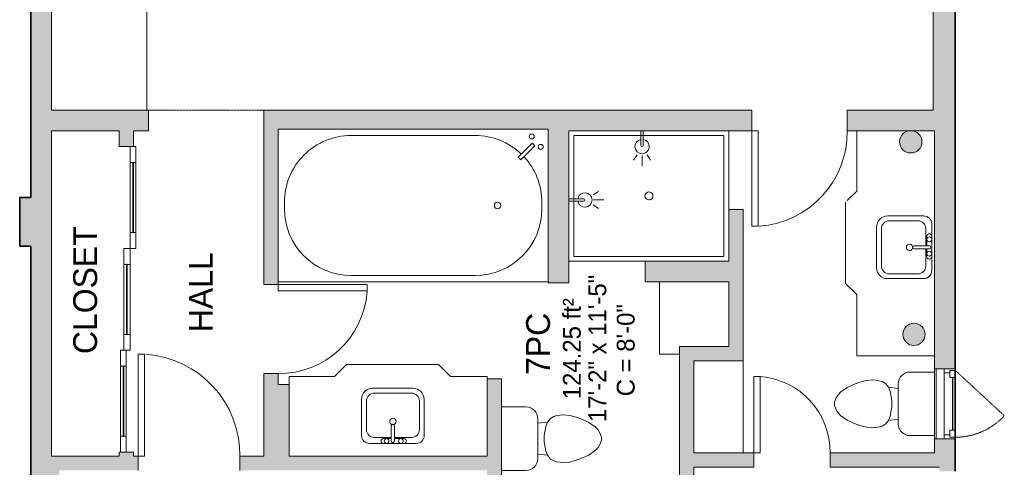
# Model space of a CAD drawing. Header units: inches. Extents: x -1040 to 1117, y -1039 to 1039.
# Tile 9 of 12: x -244 to 65, y 265 to 406. Entities that reach past the tile are written whole.
import ezdxf

# ---------------------------------------------------------------- set-up
doc = ezdxf.new("R2010")
doc.units = ezdxf.units.IN
doc.header["$MEASUREMENT"] = 0
doc.linetypes.add('Dash', pattern=[0.23622, 0.11811, -0.11811])
for name, color, linetype, lineweight in [('A-AREA', 32, 'Dash', 9), ('A-AREA-IDEN', 2, 'Continuous', 9), ('A-COLS', 52, 'Continuous', 9), ('A-DETL', 90, 'Continuous', 9), ('A-DOOR', 31, 'Continuous', 9), ('A-DOOR-GLAZ', 31, 'Continuous', 25), ('A-GLAZ', 151, 'Continuous', 9), ('A-GLAZ-HDLN', 1, 'Dash', 18), ('A-OBJECTS', 90, 'Continuous', 9), ('A-WALL', 90, 'Continuous', 9), ('A-WALL-PATT', 111, 'Continuous', 9), ('P-SANR-FIXT', 6, 'Continuous', 9)]:
    doc.layers.add(name, color=color, linetype=linetype, lineweight=lineweight)
doc.styles.add('Inter_2', font='txt', dxfattribs={"height": 5.625})
doc.styles.add('Inter_B', font='txt', dxfattribs={"height": 7.5})

# ---------------------------------------------------------------- blocks, each defined once
blk = doc.blocks.new('Planitar - Single Door_Flush Panel - 2_-8_ x 6_-8_-4184148-Main Floor')
at = {"layer": 'A-DOOR', "lineweight": 18}
for p, q in [((13.99, -2.25), (13.99, -34.25)), ((16, -2.25), (13.99, -2.25)), ((16, -2.25), (16, -34.25)), ((16, -34.25), (13.99, -34.25))]:
    blk.add_line(p, q, dxfattribs=at)
at = {"layer": 'A-DOOR'}
blk.add_arc((15.77, -2.55), 31.77, 179.4588, 266.1392, dxfattribs=at)
blk = doc.blocks.new('Planitar - Single Door_Flush Panel - 2_-4_ x 6_-8_-4184212-Main Floor')
at = {"layer": 'A-DOOR', "lineweight": 18}
for p, q in [((11.99, -2.25), (11.99, -30.25)), ((14, -2.25), (11.99, -2.25)), ((14, -2.25), (14, -30.25)), ((14, -30.25), (11.99, -30.25))]:
    blk.add_line(p, q, dxfattribs=at)
at = {"layer": 'A-DOOR'}
blk.add_arc((13.77, -2.55), 27.77, 179.3809, 265.8646, dxfattribs=at)
blk = doc.blocks.new('Planitar - Single Door_Flush Panel - 2_-6_ x 6_-8_-4184256-Main Floor')
at = {"layer": 'A-DOOR', "lineweight": 18}
for p, q in [((12.99, 3.25), (12.99, 33.25)), ((15, 33.25), (12.99, 33.25)), ((15, 3.25), (15, 33.25)), ((15, 3.25), (12.99, 3.25))]:
    blk.add_line(p, q, dxfattribs=at)
at = {"layer": 'A-DOOR'}
blk.add_arc((14.77, 3.55), 29.77, 93.991, 180.5775, dxfattribs=at)
blk = doc.blocks.new('Planitar - Single Door_Flush Panel - 2_-0_ x 6_-8_-4184360-Main Floor')
at = {"layer": 'A-DOOR', "lineweight": 18}
for p, q in [((9.99, -2.25), (9.99, -26.25)), ((12, -2.25), (9.99, -2.25)), ((12, -2.25), (12, -26.25)), ((12, -26.25), (9.99, -26.25))]:
    blk.add_line(p, q, dxfattribs=at)
at = {"layer": 'A-DOOR'}
blk.add_arc((11.77, -2.55), 23.77, 179.2767, 265.5217, dxfattribs=at)
blk = doc.blocks.new('Planitar - Sliding 3 Door A - 8-4184764-Main Floor')
at = {"layer": 'A-DOOR', "lineweight": 18}
for p, q in [((-49, 3), (-54, 3)), ((-54, 3), (-54, 2.25)), ((-54, 1.25), (-49, 1.25)), ((-49, 1.25), (-49, 3)), ((-22, 3), (-27, 3)), ((-27, 3), (-27, 1.25)), ((-27, 1.25), (-22, 1.25)), ((-22, 1.25), (-22, 3)), ((-17, 1.25), (-22, 1.25)), ((-22, 1.25), (-22, -0.75)), ((-17, -0.75), (-17, 1.25)), ((10, 1.25), (5, 1.25)), ((5, 1.25), (5, -0.75)), ((10, -0.75), (10, 1.25)), ((15, 0), (10, 0)), ((10, 0), (10, -1.75)), ((15, -1.75), (15, 0)), ((42, 0), (37, 0)), ((37, 0), (37, -1.75)), ((-22, -0.75), (-17, -0.75)), ((5, -0.75), (10, -0.75)), ((10, -1.75), (15, -1.75)), ((37, -1.75), (42, -1.75))]:
    blk.add_line(p, q, dxfattribs=at)
at = {"layer": 'A-DOOR'}
for p, q in [((-49, 3), (-27, 3)), ((-27, 1.25), (-49, 1.25)), ((-17, 1.25), (5, 1.25)), ((15, 0), (37, 0)), ((5, -0.75), (-17, -0.75)), ((37, -1.75), (15, -1.75))]:
    blk.add_line(p, q, dxfattribs=at)
at = {"layer": 'A-DOOR-GLAZ'}
for p, q in [((-27, 2.25), (-49, 2.25)), ((-49, 2.25), (-49, 2.12)), ((-49, 2.12), (-27, 2.12)), ((-27, 2.12), (-27, 2.25)), ((5, 0.31), (-17, 0.31)), ((-17, 0.31), (-17, 0.07)), ((-17, 0.07), (5, 0.07)), ((5, 0.07), (5, 0.31)), ((37, -0.75), (15, -0.75)), ((15, -0.75), (15, -1)), ((15, -1), (37, -1)), ((37, -1), (37, -0.75))]:
    blk.add_line(p, q, dxfattribs=at)
blk = doc.blocks.new('Toilet - Default 1-316794-Main Floor')
at = {"layer": 'P-SANR-FIXT'}
for p, q in [((-9.98, 11.75), (-9.98, 19.48)), ((9.98, 19.48), (9.98, 11.75)), ((6.25, 8.02), (-6.25, 8.02)), ((-4.86, 8.02), (-5.21, 5)), ((4.86, 8.02), (5.21, 5)), ((-6.4, 4), (-6.97, 3)), ((-5.21, 5), (-6.4, 4)), ((-3.84, 5.5), (-5.21, 5)), ((-1, 6), (-3.84, 5.5)), ((1, 6), (-1, 6)), ((3.84, 5.5), (1, 6)), ((5.21, 5), (3.84, 5.5)), ((6.4, 4), (5.21, 5)), ((6.97, 3), (6.4, 4)), ((-7.41, 1), (-7.5, 0)), ((-7.5, 0), (-7.33, -1.99)), ((-7.24, 2), (-7.41, 1)), ((-6.97, 3), (-7.24, 2)), ((7.24, 2), (6.97, 3)), ((7.41, 1), (7.24, 2)), ((7.33, -1.99), (7.5, 0)), ((7.5, 0), (7.41, 1)), ((-7.33, -1.99), (-6.79, -4)), ((6.79, -4), (7.33, -1.99)), ((-6.79, -4), (-6.06, -6)), ((-6.06, -6), (-5.13, -8)), ((5.13, -8), (6.06, -6)), ((6.06, -6), (6.79, -4)), ((-5.13, -8), (-3.74, -10)), ((3.74, -10), (5.13, -8)), ((-3.74, -10), (-2.74, -11)), ((-2.74, -11), (-1.87, -11.5)), ((-1.87, -11.5), (-0.5, -12)), ((-0.5, -12), (0.5, -12)), ((0.5, -12), (1.87, -11.5)), ((1.87, -11.5), (2.74, -11)), ((2.74, -11), (3.74, -10))]:
    blk.add_line(p, q, dxfattribs=at)
for centre, start, end in [((-6.25, 11.75), 180, 270), ((6.25, 11.75), 270, 360)]:
    blk.add_arc(centre, 3.73, start, end, dxfattribs=at)
blk = doc.blocks.new('Bath-Showerhead - Default 1-459690-Main Floor')
at = {"layer": 'P-SANR-FIXT'}
for p, q in [((-0.37, -4.61), (-0.37, 0)), ((-0.37, 0), (0.38, 0)), ((0.38, 0), (0.38, -4.61)), ((-1.58, -7.59), (-2.66, -9.27)), ((0, -7.75), (0, -11)), ((1.58, -7.59), (2.66, -9.27))]:
    blk.add_line(p, q, dxfattribs=at)
for centre, radius, start, end in [((0, -5), 2.25, 100.1075, 270), ((0, -5), 2.25, 270, 79.8925), ((0, -4.61), 0.375, 180, 360)]:
    blk.add_arc(centre, radius, start, end, dxfattribs=at)
blk = doc.blocks.new('Bath-Bathtub Angled - Default 1-4190809-Main Floor')
at = {"layer": 'P-SANR-FIXT'}
for p, q in [((-24, 42.5), (-24, -42.5)), ((-1, 40.5), (1, 40.5)), ((-22, -19.5), (-22, 19.5)), ((22, 19.5), (22, -19.5)), ((15.15, -33.01), (14.31, -33.84)), ((14.31, -33.84), (18.74, -38.27)), ((19.57, -37.44), (15.15, -33.01)), ((18.74, -38.27), (19.57, -37.44)), ((1, -40.5), (-1, -40.5))]:
    blk.add_line(p, q, dxfattribs=at)
for centre in [(21.7, -37.28), (18.43, -40.12)]:
    blk.add_circle(centre, 0.787, dxfattribs=at)
for centre, radius, start, end in [((-1, 19.5), 21, 90, 180), ((1, 19.5), 21, 0, 90), ((-1, -19.5), 21, 180, 270), ((1, -19.5), 21, 316.2302, 0), ((0, -26.54), 1, 360, 180), ((0, -26.54), 1, 180, 0), ((1, -19.5), 21, 270, 313.005), ((21.7, -37.28), 0.787, 0, 180), ((18.43, -40.12), 0.787, 0, 180), ((18.43, -40.12), 0.787, 180, 360), ((21.7, -37.28), 0.787, 180, 360)]:
    blk.add_arc(centre, radius, start, end, dxfattribs=at)
blk = doc.blocks.new('Bath-Basin DO NOT USE - 500 x 440mm-2615461-Main Floor')
at = {"layer": 'P-SANR-FIXT'}
for p, q in [((7.96, 7.09), (-6.72, 7.09)), ((7.96, 7.09), (-6.72, 7.09)), ((3.62, 7.09), (-2.88, 7.09)), ((0.12, 6.33), (0.12, 1.59)), ((1.12, 6.33), (1.12, 1.59)), ((-9.22, 4.59), (-9.22, -6.73)), ((-9.22, 4.59), (-9.22, -6.73)), ((0.12, 5.22), (-5.22, 5.22)), ((-2.88, 5.59), (0.12, 5.59)), ((1.12, 5.59), (3.62, 5.59)), ((6.46, 5.22), (1.12, 5.22)), ((10.46, -6.91), (10.46, 4.59)), ((10.46, -6.91), (10.46, 4.59)), ((-7.72, 2.72), (-7.72, -6.23)), ((8.96, -6.23), (8.96, 2.72)), ((-5.22, -8.73), (6.46, -8.73)), ((-5.72, -10.23), (7.14, -10.23)), ((-5.72, -10.23), (7.14, -10.23))]:
    blk.add_line(p, q, dxfattribs=at)
for centre, radius, start, end in [((-6.72, 4.59), 2.5, 90, 180), ((-6.72, 4.59), 2.5, 90, 180), ((-2.88, 6.34), 0.75, 90, 270), ((-1.88, 6.34), 0.75, 360, 180), ((-1.88, 6.34), 0.75, 180, 0), ((0.62, 6.33), 0.5, 360, 180), ((2.62, 6.34), 0.75, 360, 180), ((2.62, 6.34), 0.75, 180, 360), ((3.62, 6.34), 0.75, 270, 90), ((7.96, 4.59), 2.5, 0, 90), ((7.96, 4.59), 2.5, 360, 90), ((-5.22, 2.72), 2.5, 90, 180), ((6.46, 2.72), 2.5, 0, 90), ((0.62, 0.13), 1, 360, 180), ((0.62, 0.13), 1, 180, 0), ((0.62, 1.59), 0.5, 180, 0), ((-5.72, -6.73), 3.5, 180, 270), ((-5.72, -6.73), 3.5, 180, 270), ((-5.22, -6.23), 2.5, 180, 270), ((6.46, -6.23), 2.5, 270, 0), ((7.14, -6.91), 3.32, 270, 360), ((7.14, -6.91), 3.32, 270, 0)]:
    blk.add_arc(centre, radius, start, end, dxfattribs=at)
blk = doc.blocks.new('Circular Column 3D - Default 1-4193375-Main Floor')
at = {"layer": 'A-COLS'}
blk.add_hatch(color=8, dxfattribs=at).paths.add_polyline_path([(-0.61, -3.45), (0.61, -3.45), (1.75, -3.03), (2.68, -2.25), (3.29, -1.2), (3.5, 0), (3.29, 1.2), (2.68, 2.25), (1.75, 3.03), (0.61, 3.45), (-0.61, 3.45), (-1.75, 3.03), (-2.68, 2.25), (-3.29, 1.2), (-3.5, 0), (-3.29, -1.2), (-2.68, -2.25), (-1.75, -3.03)], flags=0)
for start, end in [(360, 180), (180, 360)]:
    blk.add_arc((0, 0), 3.5, start, end, dxfattribs=at)
blk = doc.blocks.new('Planitar-Casement-Single_Left - Default 1-4392438-Main Floor')
at = {"layer": 'A-GLAZ'}
for p, q in [((11, 3.25), (-11, 3.25)), ((-9.75, 0.25), (9.75, 0.25)), ((8.25, 2.75), (-8.25, 2.75)), ((-11, -3.25), (11, -3.25)), ((8.25, -3.25), (-8.25, -3.25))]:
    blk.add_line(p, q, dxfattribs=at)
at = {"layer": 'A-GLAZ', "lineweight": 18}
for p, q in [((-11, -3.25), (-11, 3.25)), ((11, -3.25), (11, 3.25)), ((-8.25, 2.75), (-11, 2.75)), ((-9.75, 0.25), (-11, 0.25)), ((-9.75, -1.5), (-9.75, 0.25)), ((8.25, 2.75), (11, 2.75)), ((11, 0.25), (9.75, 0.25)), ((9.75, -1.5), (9.75, 0.25)), ((-10.5, -3.25), (-10.5, -1.5)), ((-10.5, -1.5), (-9.75, -1.5)), ((-8.25, -1.5), (-9.75, -1.5)), ((-8.25, -3.25), (-8.25, -1.5)), ((8.25, -1.5), (9.75, -1.5)), ((8.25, -3.25), (8.25, -1.5)), ((10.5, -1.5), (9.75, -1.5)), ((10.5, -3.25), (10.5, -1.5)), ((-8.25, -3.25), (-11, -3.25)), ((8.25, -3.25), (11, -3.25))]:
    blk.add_line(p, q, dxfattribs=at)
at = {"layer": 'A-GLAZ', "lineweight": 25}
blk.add_line((8.25, -2.375), (-8.25, -2.375), dxfattribs=at)
at = {"layer": 'A-GLAZ-HDLN', "color": 7}
blk.add_line((-3.763, -18.663), (10.5, -3.25), dxfattribs=at)
blk.add_arc((10.5, -3.25), 21, 180, 227.21789, dxfattribs=at)
blk = doc.blocks.new('Bath- Shower - Basin Rectangular - Default 1-4391291-Main Floor')
at = {"layer": 'P-SANR-FIXT'}
for p, q in [((4.25, 25.12), (-20.5, 25.12)), ((-19, 23.62), (19, 23.62)), ((-19, -23.63), (-19, 23.62)), ((19, 23.62), (19, -23.63)), ((20.5, -25.13), (20.5, -1.12)), ((19, -23.63), (-19, -23.63))]:
    blk.add_line(p, q, dxfattribs=at)
for start, end in [(360, 180), (180, 360)]:
    blk.add_arc((0, 0.01), 1.25, start, end, dxfattribs=at)

msp = doc.modelspace()

# ---------------------------------------------------------------- hatches: boundary and pattern name
at = {"layer": 'A-WALL-PATT'}
for points in [[(50, 371), (50, 560.75), (43, 560.75), (43, 371), (43.5, 371)], [(-240.75, 350), (-234.25, 350), (-234.25, 555.75), (-240.75, 555.75), (-240.75, 419.82)], [(-203.75, 371), (-203.75, 377.5), (-234.25, 377.5), (-234.25, 371), (-208.5, 371)], [(-79.6, 371.5), (-78, 371.5), (-78, 377.5), (-167.5, 377.5), (-167.5, 371.5), (-88.99, 371.5)], [(-78, 323.25), (-71.5, 323.25), (-71.5, 371), (-78, 371), (-78, 347.33)], [(-234.25, 334.75), (-234.25, 350), (-244.25, 350), (-244.25, 334.75), (-240.75, 334.75)], [(-21.25, 298.75), (-16.75, 298.75), (-16.75, 346.25), (-21.25, 346.25), (-21.25, 303.25)], [(-234.25, 266.5), (-234.25, 334.75), (-240.75, 334.75), (-240.75, 266.5)], [(-21.25, 323.5), (-21.25, 330), (-47.5, 330), (-47.5, 323.5)], [(-32.25, 298.75), (-21.25, 298.75), (-21.25, 303.25), (-36.75, 303.25), (-36.75, 298.75)], [(-32.25, 267.5), (-32.25, 298.75), (-36.75, 298.75), (-36.75, 267.5)], [(-164.18, 268.75), (-159.5, 268.75), (-159.5, 291.25), (-167.5, 291.25), (-167.5, 268.75)], [(-92.75, 266.5), (-92.75, 293), (-97.25, 293), (-97.25, 266.5)], [(-97.25, 234), (-92.75, 234), (-92.75, 266.5), (-97.25, 266.5), (-97.25, 238.6)], [(-36.75, 228.5), (-32.25, 228.5), (-32.25, 267.5), (-36.75, 267.5), (-36.75, 234)], [(50, 264), (50, 267.5), (45, 267.5), (45, 264)]]:
    msp.add_hatch(color=9, dxfattribs=at).paths.add_polyline_path(points, flags=0)
h = msp.add_hatch(color=9, dxfattribs=at)
h.paths.add_polyline_path([(16.03, 371), (43, 371), (43, 377.5), (16.03, 377.5)], flags=0)
h.paths.add_polyline_path([(-13.97, 371), (-13.97, 377.5), (-78, 377.5), (-78, 371), (-51.4, 371)], flags=0)
h = msp.add_hatch(color=9, dxfattribs=at)
h.paths.add_polyline_path([(-208.5, 268.75), (-208.5, 270), (-213, 270), (-213, 268.75)], flags=0)
h.paths.add_polyline_path([(-213, 366), (-208.5, 366), (-208.5, 371), (-213, 371)], flags=0)
h = msp.add_hatch(color=9, dxfattribs=at)
h.paths.add_polyline_path([(-167.5, 291.25), (-163, 291.25), (-163, 294.69), (-167.5, 294.69)], flags=0)
h.paths.add_polyline_path([(-163, 322.69), (-163, 371.5), (-167.5, 371.5), (-167.5, 322.69)], flags=0)
h = msp.add_hatch(color=9, dxfattribs=at)
h.paths.add_polyline_path([(50, 267.5), (50, 274.19), (43.5, 274.19), (43.5, 267.5), (45, 267.5)], flags=0)
h.paths.add_polyline_path([(50, 296.19), (50, 371), (43.5, 371), (43.5, 296.19)], flags=0)
h = msp.add_hatch(color=9, dxfattribs=at)
h.paths.add_polyline_path([(45, 265.25), (45, 267.5), (43.5, 267.5), (43.5, 269.75), (10.62, 269.75), (10.62, 265.25), (23.78, 265.25)], flags=0)
h.paths.add_polyline_path([(-13.38, 265.25), (-13.38, 269.75), (-32.25, 269.75), (-32.25, 265.25)], flags=0)
h = msp.add_hatch(color=9, dxfattribs=at)
h.paths.add_polyline_path([(-240.75, 141), (-231.75, 141), (-231.75, 147.69), (-240.75, 147.69)], flags=0)
h.paths.add_polyline_path([(-238.52, 169.69), (-231.75, 169.69), (-231.75, 238.62), (-240.75, 238.62), (-240.75, 169.69)], flags=0)
h.paths.add_polyline_path([(-231.75, 260.62), (-231.75, 266.5), (-240.75, 266.5), (-240.75, 260.62), (-238.52, 260.62)], flags=0)
h = msp.add_hatch(color=9, dxfattribs=at)
h.paths.add_polyline_path([(-97.25, 264.25), (-97.25, 268.75), (-175, 268.75), (-175, 264.25), (-107.79, 264.25)], flags=0)
h.paths.add_polyline_path([(-207, 264.25), (-207, 268.75), (-234.25, 268.75), (-234.25, 266.5), (-231.75, 266.5), (-231.75, 264.25)], flags=0)

# ---------------------------------------------------------------- linework, layer by layer
at = {"layer": 'A-AREA'}
msp.add_line((-203.75, 377.5), (-167.5, 377.5), dxfattribs=at)
at = {"layer": 'A-DETL', "lineweight": 35}
for p, q in [((50, 577.75), (50, 264)), ((-240.75, 350), (-240.75, 555.75)), ((-244.25, 334.75), (-244.25, 350)), ((-244.25, 350), (-240.75, 350)), ((-240.75, 334.75), (-244.25, 334.75)), ((-240.75, 142), (-240.75, 334.75))]:
    msp.add_line(p, q, dxfattribs=at)
at = {"layer": 'A-OBJECTS'}
for p, q in [((-234.25, 377.5), (-234.25, 434)), ((-204.25, 434), (-204.25, 377.5)), ((-204.25, 377.5), (-234.25, 377.5)), ((43.5, 371), (19, 371)), ((19, 371), (19, 352)), ((43.5, 300.25), (43.5, 371)), ((19, 352), (16.03, 349.03)), ((15.5, 348.5), (15.5, 323)), ((-21.25, 323.5), (-43, 323.5)), ((-43, 323.5), (-43, 303.25)), ((-21.25, 303.25), (-21.25, 323.5)), ((15.5, 323), (19, 319.5)), ((19, 319.5), (19, 300.25)), ((-43, 303.25), (-43, 300.75)), ((-43, 300.75), (-36.75, 300.75)), ((-36.75, 303.25), (-21.25, 303.25)), ((-36.75, 300.75), (-36.75, 303.25)), ((-145.25, 293.75), (-141.5, 297.5)), ((-141.5, 297.5), (-112.5, 297.5)), ((-112.5, 297.5), (-108.75, 293.75)), ((-16.75, 298.75), (-32.25, 298.75)), ((-32.25, 298.75), (-32.25, 269.75)), ((-16.75, 269.75), (-16.75, 298.75)), ((19, 300.25), (43.5, 300.25)), ((-159.5, 293.75), (-145.25, 293.75)), ((-159.5, 268.75), (-159.5, 293.75)), ((-108.75, 293.75), (-97.25, 293.75)), ((-97.25, 293.75), (-97.25, 268.75)), ((-32.25, 269.75), (-16.75, 269.75)), ((-97.25, 268.75), (-159.5, 268.75))]:
    msp.add_line(p, q, dxfattribs=at)
at = {"layer": 'A-WALL'}
for p, q in [((50, 296.19), (50, 577.75)), ((-234.25, 377.5), (-234.25, 560.75)), ((43, 560.75), (43, 377.5)), ((-240.75, 555.75), (-240.75, 350)), ((-203.75, 377.5), (-234.25, 377.5)), ((-203.75, 371), (-203.75, 377.5)), ((-13.97, 377.5), (-167.5, 377.5)), ((-167.5, 377.5), (-167.5, 322.69)), ((-13.97, 371), (-13.97, 377.5)), ((43, 377.5), (16.03, 377.5)), ((16.03, 377.5), (16.03, 371)), ((-234.25, 268.75), (-234.25, 371)), ((-234.25, 371), (-213, 371)), ((-213, 371), (-213, 366)), ((-208.5, 371), (-203.75, 371)), ((-208.5, 366), (-208.5, 371)), ((-163, 371.5), (-78, 371.5)), ((-163, 322.69), (-163, 371.5)), ((-78, 371.5), (-78, 323.25)), ((-71.5, 371), (-13.97, 371)), ((-71.5, 323.25), (-71.5, 371)), ((16.03, 371), (43.5, 371)), ((43.5, 371), (43.5, 296.19)), ((-213, 366), (-208.5, 366)), ((-240.75, 350), (-244.25, 350)), ((-244.25, 350), (-244.25, 334.75)), ((-21.25, 346.25), (-21.25, 330)), ((-16.75, 346.25), (-21.25, 346.25)), ((-16.75, 298.75), (-16.75, 346.25)), ((-244.25, 334.75), (-240.75, 334.75)), ((-240.75, 334.75), (-240.75, 260.62)), ((-21.25, 330), (-47.5, 330)), ((-47.5, 330), (-47.5, 323.5)), ((-167.5, 322.69), (-163, 322.69)), ((-78, 323.25), (-71.5, 323.25)), ((-47.5, 323.5), (-21.25, 323.5)), ((-21.25, 323.5), (-21.25, 303.25)), ((-21.25, 303.25), (-36.75, 303.25)), ((-36.75, 303.25), (-36.75, 234)), ((-32.25, 298.75), (-16.75, 298.75)), ((-32.25, 269.75), (-32.25, 298.75)), ((-163, 294.69), (-167.5, 294.69)), ((-167.5, 294.69), (-167.5, 268.75)), ((-163, 291.25), (-163, 294.69)), ((-159.5, 291.25), (-163, 291.25)), ((-159.5, 268.75), (-159.5, 291.25)), ((-92.75, 293), (-97.25, 293)), ((-97.25, 293), (-97.25, 268.75)), ((-92.75, 234), (-92.75, 293)), ((43.5, 274.19), (43.5, 269.75)), ((50, 264), (50, 274.19)), ((-213, 270), (-213, 268.75)), ((-208.5, 270), (-213, 270)), ((-208.5, 268.75), (-208.5, 270)), ((-13.38, 269.75), (-32.25, 269.75)), ((-13.38, 265.25), (-13.38, 269.75)), ((43.5, 269.75), (10.62, 269.75)), ((10.62, 269.75), (10.62, 265.25)), ((-213, 268.75), (-234.25, 268.75)), ((-207, 268.75), (-208.5, 268.75)), ((-207, 264.25), (-207, 268.75)), ((-167.5, 268.75), (-175, 268.75)), ((-175, 268.75), (-175, 264.25)), ((-97.25, 268.75), (-159.5, 268.75)), ((-32.25, 265.25), (-13.38, 265.25)), ((-32.25, 228.5), (-32.25, 265.25)), ((10.62, 265.25), (45, 265.25))]:
    msp.add_line(p, q, dxfattribs=at)

# ---------------------------------------------------------------- block references
at = {"layer": 'A-COLS'}
for p in [(36, 367.5), (37, 307)]:
    msp.add_blockref('Circular Column 3D - Default 1-4193375-Main Floor', p, dxfattribs=at)
at = {"layer": 'A-DOOR'}
for name, p, rotation in [('Planitar - Single Door_Flush Panel - 2_-6_ x 6_-8_-4184256-Main Floor', (1.03, 374.25), 180), ('Planitar - Sliding 3 Door A - 8-4184764-Main Floor', (-210.75, 312), 269.9999999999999), ('Planitar - Single Door_Flush Panel - 2_-4_ x 6_-8_-4184212-Main Floor', (-165.25, 308.69), 89.99999999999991), ('Planitar - Single Door_Flush Panel - 2_-8_ x 6_-8_-4184148-Main Floor', (-191, 266.5), 180), ('Planitar - Single Door_Flush Panel - 2_-0_ x 6_-8_-4184360-Main Floor', (-1.38, 267.5), 180)]:
    msp.add_blockref(name, p, dxfattribs=dict(at, rotation=rotation))
at = {"layer": 'A-GLAZ', "rotation": 89.99999999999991}
msp.add_blockref('Planitar-Casement-Single_Left - Default 1-4392438-Main Floor', (46.75, 285.19), dxfattribs=at)
at = {"layer": 'P-SANR-FIXT'}
for name, p, rotation in [('Bath-Bathtub Angled - Default 1-4190809-Main Floor', (-120.5, 347.5), 89.9999999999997), ('Bath- Shower - Basin Rectangular - Default 1-4391291-Main Floor', (-46.37, 350.5), 269.9999999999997), ('Bath-Showerhead - Default 1-459690-Main Floor', (-71.5, 349.25), 89.9999999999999), ('Bath-Basin DO NOT USE - 500 x 440mm-2615461-Main Floor', (35.48, 334.99), 269.9999999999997), ('Toilet - Default 1-316794-Main Floor', (24.02, 285.19), 269.9999999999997), ('Bath-Basin DO NOT USE - 500 x 440mm-2615461-Main Floor', (-126.25, 279.84), 180), ('Toilet - Default 1-316794-Main Floor', (-73.27, 274.23), 89.99999999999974)]:
    msp.add_blockref(name, p, dxfattribs=dict(at, rotation=rotation))
msp.add_blockref('Bath-Showerhead - Default 1-459690-Main Floor', (-48.5, 371), dxfattribs=at)

# ---------------------------------------------------------------- texts
at = {"layer": 'A-AREA-IDEN', "attachment_point": 1, "rotation": 90}
for s, insert, char_height, width, style in [('CLOSET', (-227.41, 300.83), 7.5, 48.48, 'Inter_B'), ('HALL', (-191.02, 307.7), 7.5, 31.815, 'Inter_B'), ('17\'-2" x 11\'-5"', (-65.39, 279.46), 5.625, 60.2212, 'Inter_2'), ('124.25 ft²', (-73.41, 286.62), 5.625, 42.7987, 'Inter_2'), ('C = 8\'-0"', (-56.47, 287.54), 5.625, 40.5262, 'Inter_2'), ('7PC', (-84.98, 294.27), 7.5, 24.24, 'Inter_B')]:
    msp.add_mtext(s, dxfattribs=dict(at, insert=insert, char_height=char_height, width=width, style=style))

doc.saveas('drawing.dxf')
